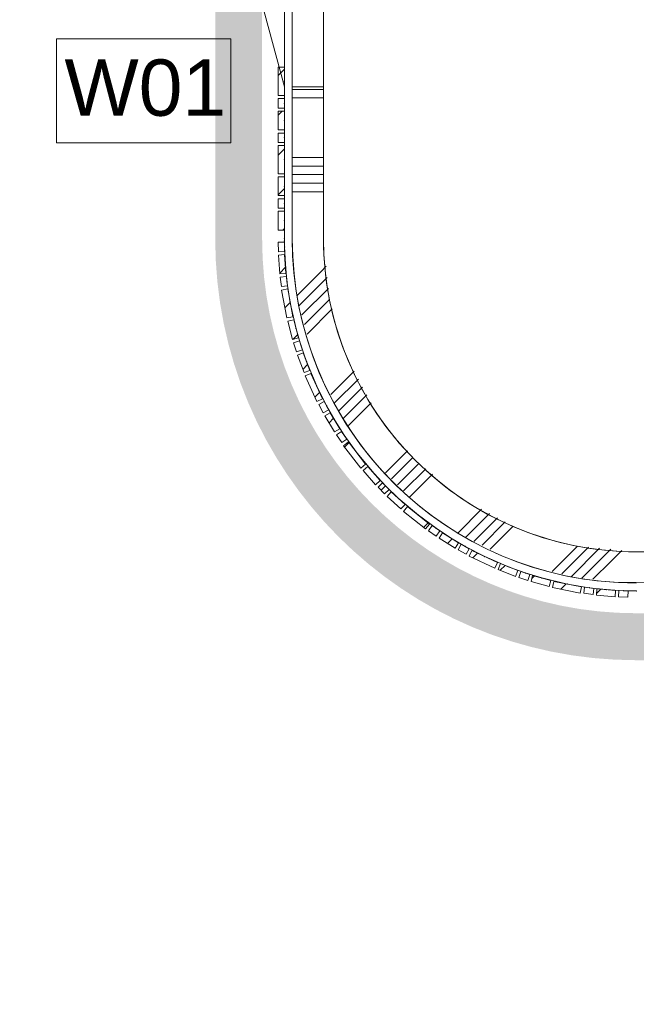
# Model space of a CAD drawing. Header units: millimetres. Extents: x -850 to 154668, y -80343 to 71019.
# Tile 58 of 147: x 50539 to 52510, y 9704 to 12850. Entities that reach past the tile are written whole.
import ezdxf

# ---------------------------------------------------------------- set-up
doc = ezdxf.new("R2010")
doc.units = ezdxf.units.MM
doc.header["$MEASUREMENT"] = 0
doc.linetypes.add('B0703', pattern=[468.700004, 312.5, -156.200004])
for name, color, linetype in [('New_22 NC Binnenwanden', 7, 'Continuous'), ('New_22 NC Binnenwanden Deuren', 7, 'Continuous'), ('New_22 NC Binnenwanden Doorsnede-arcering', 7, 'Continuous'), ('New_Info Wandafwerking aanduiding', 7, 'Continuous'), ('New_Info Wandafwerking aanduiding Doorsnede-arcering', 7, 'Continuous'), ('New_Z Ruimtefuncties Zone omranding', 7, 'Continuous')]:
    doc.layers.add(name, color=color, linetype=linetype)
doc.styles.add('GENERATED_STYLE_1', font='arial.ttf')
pattern_1 = [(45, (0, 0), (-63.63961, 63.63961), [])]

# ---------------------------------------------------------------- blocks, each defined once
blk = doc.blocks.new('*X329')
at = {"layer": 'New_22 NC Binnenwanden Doorsnede-arcering', "color": 254, "linetype": 'Continuous', "lineweight": 0, "true_color": 0xe9ebeb}
for p, q in [((51410, 12627.4), (51510, 12627.4)), ((51410, 12600), (51510, 12600)), ((51410, 12409.7), (51510, 12409.7)), ((51410, 12382.3), (51510, 12382.3)), ((51410, 12354.9), (51510, 12354.9)), ((51410, 12327.4), (51510, 12327.4)), ((51410, 12300), (51510, 12300))]:
    blk.add_line(p, q, dxfattribs=at)
blk = doc.blocks.new('D1 zl1-b 22_3')
at = {"layer": 'New_22 NC Binnenwanden Deuren', "color": 1, "linetype": 'Continuous', "lineweight": 0}
for p, q in [((1025, 0), (4, 273.6)), ((-1025, 0), (-32, 0)), ((1025, 0), (-32, 0))]:
    blk.add_line(p, q, dxfattribs=at)
at = {"layer": 'New_22 NC Binnenwanden Deuren', "color": 9, "linetype": 'Continuous', "lineweight": 0}
for p, q in [((-32, -125), (-32, 0)), ((-1025, -25), (-32, -25)), ((-1025, -125), (-32, -125))]:
    blk.add_line(p, q, dxfattribs=at)
at = {"layer": 'New_22 NC Binnenwanden Deuren', "color": 7, "linetype": 'Continuous', "lineweight": 0}
for p, q in [((-1025, -25), (-1025, -125)), ((-1025, -25), (-1025, -125)), ((1025, -25), (1025, -125)), ((1025, -25), (1025, -125))]:
    blk.add_line(p, q, dxfattribs=at)
at = {"layer": 'New_22 NC Binnenwanden Deuren', "color": 1, "linetype": 'Continuous', "lineweight": 0}
blk.add_arc((1025, 0), 1057, 165, 180, dxfattribs=at)
blk = doc.blocks.new('Wall_77_1', base_point=(51510, 18350))
at = {"layer": 'New_22 NC Binnenwanden', "color": 8, "linetype": 'Continuous', "lineweight": 0, "true_color": 0x778488}
blk.add_line((51410, 12635), (51510, 12635), dxfattribs=at)
at = {"layer": 'New_22 NC Binnenwanden', "color": 8, "linetype": 'Continuous', "lineweight": 0, "true_color": 0x778488, "flags": 128}
for points in [[(51410, 12635), (51410, 12150)], [(51510, 12150), (51510, 12635)]]:
    blk.add_lwpolyline(points, dxfattribs=at)
at = {"layer": 'New_22 NC Binnenwanden', "color": 8, "lineweight": 0, "true_color": 0x778488}
blk.add_blockref('*X329', (0, 0), dxfattribs=at)
at = {"layer": 'New_22 NC Binnenwanden Deuren', "color": 1, "linetype": 'Continuous', "lineweight": 0, "xscale": -1, "zscale": 1000, "rotation": 90.00000051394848}
blk.add_blockref('D1 zl1-b 22_3', (51385, 13660), dxfattribs=at)
blk = doc.blocks.new('*X365')
at = {"layer": 'New_22 NC Binnenwanden Doorsnede-arcering', "color": 254, "linetype": 'Continuous', "lineweight": 0, "true_color": 0xe9ebeb}
for p, q in [((51518.7, 12062.1), (51503.1, 12046.6)), ((51503.1, 12046.6), (51425.8, 11969.3)), ((51522.1, 12026.8), (51432.6, 11937.2)), ((51525.6, 11991.5), (51440.8, 11906.6)), ((51529.1, 11956.1), (51449, 11876)), ((51537.9, 11926.2), (51457.2, 11845.4)), ((51607.7, 11726.9), (51533, 11652.2)), ((51621.3, 11701.6), (51545.4, 11625.8)), ((51634.8, 11676.3), (51557.8, 11599.4)), ((51648.3, 11651.1), (51573.8, 11576.6)), ((51661.8, 11625.8), (51589.8, 11553.8)), ((51778.2, 11473.1), (51707.7, 11402.6)), ((51795.6, 11451.8), (51727.1, 11383.2)), ((51815.4, 11432.7), (51746.5, 11363.8)), ((51836.7, 11415.2), (51765.9, 11344.4)), ((51858, 11397.7), (51785.3, 11325)), ((52015.4, 11286), (51940.5, 11211.1)), ((52040.6, 11272.5), (51963.8, 11195.6)), ((52065.9, 11259), (51990.3, 11183.3)), ((52091.2, 11245.5), (52016.7, 11171)), ((52116.5, 11231.9), (52043.2, 11158.6)), ((52322.2, 11168.5), (52241.2, 11087.6)), ((52357.5, 11165.1), (52271.8, 11079.4)), ((52390.4, 11159.2), (52302.4, 11071.2)), ((52409.8, 11139.8), (52335.3, 11065.3)), ((52392.8, 11161.6), (52390.4, 11159.2)), ((52428.1, 11158.1), (52409.8, 11139.8)), ((52463.4, 11154.6), (52429.2, 11120.4)), ((52429.2, 11120.4), (52371, 11062.2))]:
    blk.add_line(p, q, dxfattribs=at)
blk = doc.blocks.new('Wall_87_1', base_point=(51510, 12150))
at = {"layer": 'New_22 NC Binnenwanden', "color": 8, "linetype": 'Continuous', "lineweight": 0, "true_color": 0x778488}
for radius in [1100, 1000]:
    blk.add_arc((52510, 12150), radius, 180, 270, dxfattribs=at)
at = {"layer": 'New_22 NC Binnenwanden', "color": 8, "lineweight": 0, "true_color": 0x778488}
blk.add_blockref('*X365', (0, 0), dxfattribs=at)
blk = doc.blocks.new('Curtain Wall_22_1')
at = {"layer": 'New_22 NC Binnenwanden Doorsnede-arcering', "linetype": 'Continuous', "lineweight": 0, "true_color": 0x000000}
h = blk.add_hatch(dxfattribs=at)
h.set_pattern_fill('310_Naaldhout__01__0001', color=18, style=0, pattern_type=2)
h.set_pattern_definition(pattern_1)
h.paths.add_polyline_path([(51365.7, 12108.7), (51385.7, 12109.3), (51384.9, 12139.3), (51364.9, 12138.7)])
h = blk.add_hatch(dxfattribs=at)
h.set_pattern_fill('310_Naaldhout__01__0001', color=18, style=0, pattern_type=2)
h.set_pattern_definition(pattern_1)
h.paths.add_polyline_path([(51370.1, 12038), (51390, 12039.4), (51385.7, 12099.3), (51365.8, 12097.9)])
h = blk.add_hatch(dxfattribs=at)
h.set_pattern_fill('310_Naaldhout__01__0001', color=18, style=0, pattern_type=2)
h.set_pattern_definition(pattern_1)
h.paths.add_polyline_path([(51375.2, 11997.3), (51395, 11999.7), (51391.3, 12029.5), (51371.5, 12027)])
h = blk.add_hatch(dxfattribs=at)
h.set_pattern_fill('310_Naaldhout__01__0001', color=18, style=0, pattern_type=2)
h.set_pattern_definition(pattern_1)
h.paths.add_polyline_path([(51392.4, 11897.5), (51412.1, 11901.2), (51395.4, 11989.6), (51375.8, 11985.9)])
h = blk.add_hatch(dxfattribs=at)
h.set_pattern_fill('310_Naaldhout__01__0001', color=18, style=0, pattern_type=2)
h.set_pattern_definition(pattern_1)
h.paths.add_polyline_path([(51410.5, 11828.4), (51429.8, 11833.4), (51414.9, 11891.5), (51395.5, 11886.6)])
h = blk.add_hatch(dxfattribs=at)
h.set_pattern_fill('310_Naaldhout__01__0001', color=18, style=0, pattern_type=2)
h.set_pattern_definition(pattern_1)
h.paths.add_polyline_path([(51423.2, 11789.3), (51442.3, 11795.4), (51433.2, 11824), (51414.1, 11817.9)])
h = blk.add_hatch(dxfattribs=at)
h.set_pattern_fill('310_Naaldhout__01__0001', color=18, style=0, pattern_type=2)
h.set_pattern_definition(pattern_1)
h.paths.add_polyline_path([(51447.6, 11722.5), (51466.3, 11729.6), (51445, 11785.7), (51426.3, 11778.6)])
h = blk.add_hatch(dxfattribs=at)
h.set_pattern_fill('310_Naaldhout__01__0001', color=18, style=0, pattern_type=2)
h.set_pattern_definition(pattern_1)
h.paths.add_polyline_path([(51488.8, 11629.9), (51507, 11638.3), (51469.6, 11720.1), (51451.4, 11711.8)])
h = blk.add_hatch(dxfattribs=at)
h.set_pattern_fill('310_Naaldhout__01__0001', color=18, style=0, pattern_type=2)
h.set_pattern_definition(pattern_1)
h.paths.add_polyline_path([(51509, 11593.9), (51526.6, 11603.3), (51512.5, 11629.8), (51494.8, 11620.4)])
h = blk.add_hatch(dxfattribs=at)
h.set_pattern_fill('310_Naaldhout__01__0001', color=18, style=0, pattern_type=2)
h.set_pattern_definition(pattern_1)
h.paths.add_polyline_path([(51545.2, 11532.8), (51562.3, 11543.1), (51531.3, 11594.5), (51514.2, 11584.1)])
h = blk.add_hatch(dxfattribs=at)
h.set_pattern_fill('310_Naaldhout__01__0001', color=18, style=0, pattern_type=2)
h.set_pattern_definition(pattern_1)
h.paths.add_polyline_path([(51568.2, 11498.8), (51584.8, 11510), (51567.9, 11534.8), (51551.4, 11523.6)])
h = blk.add_hatch(dxfattribs=at)
h.set_pattern_fill('310_Naaldhout__01__0001', color=18, style=0, pattern_type=2)
h.set_pattern_definition(pattern_1)
h.paths.add_polyline_path([(51628.9, 11417.7), (51644.7, 11429.9), (51589.7, 11501.2), (51573.9, 11488.9)])
h = blk.add_hatch(dxfattribs=at)
h.set_pattern_fill('310_Naaldhout__01__0001', color=18, style=0, pattern_type=2)
h.set_pattern_definition(pattern_1)
h.paths.add_polyline_path([(51676.3, 11364.4), (51691.3, 11377.6), (51651.6, 11422.6), (51636.6, 11409.4)])
h = blk.add_hatch(dxfattribs=at)
h.set_pattern_fill('310_Naaldhout__01__0001', color=18, style=0, pattern_type=2)
h.set_pattern_definition(pattern_1)
h.paths.add_polyline_path([(51705.4, 11335.3), (51719.6, 11349.3), (51698.5, 11370.7), (51684.3, 11356.6)])
h = blk.add_hatch(dxfattribs=at)
h.set_pattern_fill('310_Naaldhout__01__0001', color=18, style=0, pattern_type=2)
h.set_pattern_definition(pattern_1)
h.paths.add_polyline_path([(51757.4, 11286.8), (51770.9, 11301.6), (51726.4, 11342), (51713, 11327.1)])
h = blk.add_hatch(dxfattribs=at)
h.set_pattern_fill('310_Naaldhout__01__0001', color=18, style=0, pattern_type=2)
h.set_pattern_definition(pattern_1)
h.paths.add_polyline_path([(51836.2, 11223), (51848.6, 11238.7), (51778.1, 11294.7), (51765.7, 11279)])
h = blk.add_hatch(dxfattribs=at)
h.set_pattern_fill('310_Naaldhout__01__0001', color=18, style=0, pattern_type=2)
h.set_pattern_definition(pattern_1)
h.paths.add_polyline_path([(51870.5, 11200.1), (51881.9, 11216.5), (51857.3, 11233.6), (51845.9, 11217.2)])
h = blk.add_hatch(dxfattribs=at)
h.set_pattern_fill('310_Naaldhout__01__0001', color=18, style=0, pattern_type=2)
h.set_pattern_definition(pattern_1)
h.paths.add_polyline_path([(51930.5, 11162), (51941.1, 11179), (51890.1, 11210.7), (51879.6, 11193.7)])
h = blk.add_hatch(dxfattribs=at)
h.set_pattern_fill('310_Naaldhout__01__0001', color=18, style=0, pattern_type=2)
h.set_pattern_definition(pattern_1)
h.paths.add_polyline_path([(51966.5, 11142.2), (51976.1, 11159.7), (51949.9, 11174.2), (51940.2, 11156.7)])
h = blk.add_hatch(dxfattribs=at)
h.set_pattern_fill('310_Naaldhout__01__0001', color=18, style=0, pattern_type=2)
h.set_pattern_definition(pattern_1)
h.paths.add_polyline_path([(52057.3, 11097.5), (52065.9, 11115.6), (51984.5, 11154.1), (51976, 11136)])
h = blk.add_hatch(dxfattribs=at)
h.set_pattern_fill('310_Naaldhout__01__0001', color=18, style=0, pattern_type=2)
h.set_pattern_definition(pattern_1)
h.paths.add_polyline_path([(52123.8, 11071.5), (52131.1, 11090.1), (52075.3, 11112.2), (52068, 11093.6)])
h = blk.add_hatch(dxfattribs=at)
h.set_pattern_fill('310_Naaldhout__01__0001', color=18, style=0, pattern_type=2)
h.set_pattern_definition(pattern_1)
h.paths.add_polyline_path([(52162.9, 11058.8), (52169.2, 11077.8), (52140.7, 11087.3), (52134.4, 11068.3)])
h = blk.add_hatch(dxfattribs=at)
h.set_pattern_fill('310_Naaldhout__01__0001', color=18, style=0, pattern_type=2)
h.set_pattern_definition(pattern_1)
h.paths.add_polyline_path([(52231.3, 11039.3), (52236.5, 11058.6), (52178.6, 11074.3), (52173.4, 11055)])
h = blk.add_hatch(dxfattribs=at)
h.set_pattern_fill('310_Naaldhout__01__0001', color=18, style=0, pattern_type=2)
h.set_pattern_definition(pattern_1)
h.paths.add_polyline_path([(52330.4, 11018.2), (52334.4, 11037.8), (52246.2, 11055.6), (52242.2, 11036)])
h = blk.add_hatch(dxfattribs=at)
h.set_pattern_fill('310_Naaldhout__01__0001', color=18, style=0, pattern_type=2)
h.set_pattern_definition(pattern_1)
h.paths.add_polyline_path([(52371.5, 11013.3), (52374.2, 11033.1), (52344.5, 11037.2), (52341.7, 11017.4)])
h = blk.add_hatch(dxfattribs=at)
h.set_pattern_fill('310_Naaldhout__01__0001', color=18, style=0, pattern_type=2)
h.set_pattern_definition(pattern_1)
h.paths.add_polyline_path([(52442.2, 11006.6), (52443.9, 11026.6), (52384.1, 11031.7), (52382.4, 11011.8)])
h = blk.add_hatch(dxfattribs=at)
h.set_pattern_fill('310_Naaldhout__01__0001', color=18, style=0, pattern_type=2)
h.set_pattern_definition(pattern_1)
h.paths.add_polyline_path([(52483.1, 11005.2), (52483.9, 11025.2), (52453.9, 11026.4), (52453.1, 11006.4)])
at = {"layer": 'New_22 NC Binnenwanden', "color": 9, "linetype": 'B0703', "lineweight": 0}
for p, q in [((51385, 12150), (51385.3, 12124.3)), ((51385.3, 12124.3), (51387.9, 12069.4)), ((51387.9, 12069.4), (51393.2, 12014.6)), ((51393.2, 12014.6), (51403.8, 11945.4)), ((51403.8, 11945.4), (51422.4, 11862.5)), ((51422.4, 11862.5), (51437.7, 11809.7)), ((51437.7, 11809.7), (51455.6, 11757.7)), ((51455.6, 11757.7), (51488.3, 11679.2)), ((51488.3, 11679.2), (51519.5, 11616.6)), ((51519.5, 11616.6), (51546.8, 11568.8)), ((51546.8, 11568.8), (51576.4, 11522.4)), ((51576.4, 11522.4), (51617.2, 11465.5)), ((51617.2, 11465.5), (51671.4, 11400.1)), ((51671.4, 11400.1), (51709.1, 11360)), ((51709.1, 11360), (51748.6, 11321.8)), ((51748.6, 11321.8), (51813.4, 11266.7)), ((51813.4, 11266.7), (51869.6, 11225.1)), ((51869.6, 11225.1), (51915.6, 11194.9)), ((51915.6, 11194.9), (51963, 11167)), ((51963, 11167), (52025.2, 11134.9)), ((52025.2, 11134.9), (52103.2, 11101.1)), ((52103.2, 11101.1), (52155, 11082.5)), ((52155, 11082.5), (52207.6, 11066.4)), ((52207.6, 11066.4), (52290.3, 11046.7)), ((52290.3, 11046.7), (52359.3, 11035.2)), ((52359.3, 11035.2), (52414, 11029.1)), ((52414, 11029.1), (52468.9, 11025.8)), ((52468.9, 11025.8), (52510, 11025))]:
    blk.add_line(p, q, dxfattribs=at)
at = {"layer": 'New_22 NC Binnenwanden', "color": 1, "linetype": 'Continuous', "lineweight": 0}
for p, q in [((51385.3, 12124.3), (51385, 12150)), ((51387.9, 12069.4), (51385.3, 12124.3)), ((51393.2, 12014.6), (51387.9, 12069.4)), ((51403.8, 11945.4), (51393.2, 12014.6)), ((51422.4, 11862.5), (51403.8, 11945.4)), ((51437.7, 11809.7), (51422.4, 11862.5)), ((51455.6, 11757.7), (51437.7, 11809.7)), ((51488.3, 11679.2), (51455.6, 11757.7)), ((51519.5, 11616.6), (51488.3, 11679.2)), ((51546.8, 11568.8), (51519.5, 11616.6)), ((51576.4, 11522.4), (51546.8, 11568.8)), ((51617.2, 11465.5), (51576.4, 11522.4)), ((51671.4, 11400.1), (51617.2, 11465.5)), ((51709.1, 11360), (51671.4, 11400.1)), ((51748.6, 11321.8), (51709.1, 11360)), ((51813.4, 11266.7), (51748.6, 11321.8)), ((51869.6, 11225.1), (51813.4, 11266.7)), ((51915.6, 11194.9), (51869.6, 11225.1)), ((51963, 11167), (51915.6, 11194.9)), ((52025.2, 11134.9), (51963, 11167)), ((52103.2, 11101.1), (52025.2, 11134.9)), ((52155, 11082.5), (52103.2, 11101.1)), ((52207.6, 11066.4), (52155, 11082.5)), ((52290.3, 11046.7), (52207.6, 11066.4)), ((52359.3, 11035.2), (52290.3, 11046.7)), ((52414, 11029.1), (52359.3, 11035.2)), ((52468.9, 11025.8), (52414, 11029.1)), ((52510, 11025), (52468.9, 11025.8))]:
    blk.add_line(p, q, dxfattribs=at)
at = {"layer": 'New_22 NC Binnenwanden', "color": 7, "linetype": 'Continuous', "lineweight": 0}
for p, q in [((51384.9, 12139.3), (51364.9, 12138.7)), ((51364.9, 12138.7), (51365.7, 12108.7)), ((51384.9, 12139.3), (51385.7, 12109.3)), ((51385.7, 12109.3), (51365.7, 12108.7)), ((51385.7, 12099.3), (51365.8, 12097.9)), ((51365.8, 12097.9), (51370.1, 12038)), ((51385.7, 12099.3), (51390, 12039.4)), ((51390, 12039.4), (51370.1, 12038)), ((51391.3, 12029.5), (51371.5, 12027)), ((51371.5, 12027), (51375.2, 11997.3)), ((51391.3, 12029.5), (51395, 11999.7)), ((51395, 11999.7), (51375.2, 11997.3)), ((51395.4, 11989.6), (51375.8, 11985.9)), ((51375.8, 11985.9), (51392.4, 11897.5)), ((51395.4, 11989.6), (51412.1, 11901.2)), ((51412.1, 11901.2), (51392.4, 11897.5)), ((51414.9, 11891.5), (51395.5, 11886.6)), ((51414.9, 11891.5), (51429.8, 11833.4)), ((51395.5, 11886.6), (51410.5, 11828.4)), ((51429.8, 11833.4), (51410.5, 11828.4)), ((51433.2, 11824), (51414.1, 11817.9)), ((51414.1, 11817.9), (51423.2, 11789.3)), ((51433.2, 11824), (51442.3, 11795.4)), ((51442.3, 11795.4), (51423.2, 11789.3)), ((51445, 11785.7), (51426.3, 11778.6)), ((51426.3, 11778.6), (51447.6, 11722.5)), ((51445, 11785.7), (51466.3, 11729.6)), ((51466.3, 11729.6), (51447.6, 11722.5)), ((51469.6, 11720.1), (51451.4, 11711.8)), ((51451.4, 11711.8), (51488.8, 11629.9)), ((51469.6, 11720.1), (51507, 11638.3)), ((51507, 11638.3), (51488.8, 11629.9)), ((51512.5, 11629.8), (51494.8, 11620.4)), ((51494.8, 11620.4), (51509, 11593.9)), ((51512.5, 11629.8), (51526.6, 11603.3)), ((51526.6, 11603.3), (51509, 11593.9)), ((51531.3, 11594.5), (51514.2, 11584.1)), ((51514.2, 11584.1), (51545.2, 11532.8)), ((51531.3, 11594.5), (51562.3, 11543.1)), ((51562.3, 11543.1), (51545.2, 11532.8)), ((51567.9, 11534.8), (51551.4, 11523.6)), ((51551.4, 11523.6), (51568.2, 11498.8)), ((51567.9, 11534.8), (51584.8, 11510)), ((51584.8, 11510), (51568.2, 11498.8)), ((51589.7, 11501.2), (51573.9, 11488.9)), ((51573.9, 11488.9), (51628.9, 11417.7)), ((51589.7, 11501.2), (51644.7, 11429.9)), ((51644.7, 11429.9), (51628.9, 11417.7)), ((51651.6, 11422.6), (51636.6, 11409.4)), ((51651.6, 11422.6), (51691.3, 11377.6)), ((51636.6, 11409.4), (51676.3, 11364.4)), ((51691.3, 11377.6), (51676.3, 11364.4)), ((51698.5, 11370.7), (51684.3, 11356.6)), ((51684.3, 11356.6), (51705.4, 11335.3)), ((51698.5, 11370.7), (51719.6, 11349.3)), ((51719.6, 11349.3), (51705.4, 11335.3)), ((51726.4, 11342), (51713, 11327.1)), ((51713, 11327.1), (51757.4, 11286.8)), ((51726.4, 11342), (51770.9, 11301.6)), ((51770.9, 11301.6), (51757.4, 11286.8)), ((51778.1, 11294.7), (51765.7, 11279)), ((51778.1, 11294.7), (51848.6, 11238.7)), ((51765.7, 11279), (51836.2, 11223)), ((51848.6, 11238.7), (51836.2, 11223)), ((51857.3, 11233.6), (51845.9, 11217.2)), ((51857.3, 11233.6), (51881.9, 11216.5)), ((51845.9, 11217.2), (51870.5, 11200.1)), ((51881.9, 11216.5), (51870.5, 11200.1)), ((51890.1, 11210.7), (51879.6, 11193.7)), ((51890.1, 11210.7), (51941.1, 11179)), ((51879.6, 11193.7), (51930.5, 11162)), ((51941.1, 11179), (51930.5, 11162)), ((51949.9, 11174.2), (51940.2, 11156.7)), ((51949.9, 11174.2), (51976.1, 11159.7)), ((51940.2, 11156.7), (51966.5, 11142.2)), ((51976.1, 11159.7), (51966.5, 11142.2)), ((51984.5, 11154.1), (51976, 11136)), ((51976, 11136), (52057.3, 11097.5)), ((51984.5, 11154.1), (52065.9, 11115.6)), ((52065.9, 11115.6), (52057.3, 11097.5)), ((52075.3, 11112.2), (52068, 11093.6)), ((52075.3, 11112.2), (52131.1, 11090.1)), ((52068, 11093.6), (52123.8, 11071.5)), ((52131.1, 11090.1), (52123.8, 11071.5)), ((52140.7, 11087.3), (52134.4, 11068.3)), ((52140.7, 11087.3), (52169.2, 11077.8)), ((52169.2, 11077.8), (52162.9, 11058.8)), ((52178.6, 11074.3), (52173.4, 11055)), ((52178.6, 11074.3), (52236.5, 11058.6)), ((52134.4, 11068.3), (52162.9, 11058.8)), ((52173.4, 11055), (52231.3, 11039.3)), ((52236.5, 11058.6), (52231.3, 11039.3)), ((52246.2, 11055.6), (52242.2, 11036)), ((52246.2, 11055.6), (52334.4, 11037.8)), ((52242.2, 11036), (52330.4, 11018.2)), ((52334.4, 11037.8), (52330.4, 11018.2)), ((52344.5, 11037.2), (52341.7, 11017.4)), ((52341.7, 11017.4), (52371.5, 11013.3)), ((52344.5, 11037.2), (52374.2, 11033.1)), ((52374.2, 11033.1), (52371.5, 11013.3)), ((52384.1, 11031.7), (52382.4, 11011.8)), ((52382.4, 11011.8), (52442.2, 11006.6)), ((52384.1, 11031.7), (52443.9, 11026.6)), ((52443.9, 11026.6), (52442.2, 11006.6)), ((52453.9, 11026.4), (52453.1, 11006.4)), ((52453.9, 11026.4), (52483.9, 11025.2)), ((52483.9, 11025.2), (52483.1, 11005.2)), ((52453.1, 11006.4), (52483.1, 11005.2))]:
    blk.add_line(p, q, dxfattribs=at)
at = {"layer": 'New_22 NC Binnenwanden', "color": 9, "linetype": 'B0703', "lineweight": 0}
for p in [(51385, 12150), (51385.3, 12124.3), (51387.9, 12069.4), (51393.2, 12014.6), (51403.8, 11945.4), (51422.4, 11862.5), (51437.7, 11809.7), (51455.6, 11757.7), (51488.3, 11679.2), (51519.5, 11616.6), (51546.8, 11568.8), (51576.4, 11522.4), (51617.2, 11465.5), (51671.4, 11400.1), (51709.1, 11360), (51748.6, 11321.8), (51813.4, 11266.7), (51869.6, 11225.1), (51915.6, 11194.9), (51963, 11167), (52025.2, 11134.9), (52103.2, 11101.1), (52155, 11082.5), (52207.6, 11066.4), (52290.3, 11046.7), (52359.3, 11035.2), (52414, 11029.1), (52468.9, 11025.8), (52510, 11025)]:
    blk.add_point(p, dxfattribs=at)
at = {"layer": 'New_22 NC Binnenwanden', "color": 1, "linetype": 'Continuous', "lineweight": 0}
for p in [(51385, 12150), (51385, 12150), (51385.3, 12124.3), (51385.3, 12124.3), (51387.9, 12069.4), (51387.9, 12069.4), (51393.2, 12014.6), (51393.2, 12014.6), (51403.8, 11945.4), (51403.8, 11945.4), (51422.4, 11862.5), (51422.4, 11862.5), (51437.7, 11809.7), (51437.7, 11809.7), (51455.6, 11757.7), (51455.6, 11757.7), (51488.3, 11679.2), (51488.3, 11679.2), (51519.5, 11616.6), (51519.5, 11616.6), (51546.8, 11568.8), (51546.8, 11568.8), (51576.4, 11522.4), (51576.4, 11522.4), (51617.2, 11465.5), (51617.2, 11465.5), (51671.4, 11400.1), (51671.4, 11400.1), (51709.1, 11360), (51709.1, 11360), (51748.6, 11321.8), (51748.6, 11321.8), (51813.4, 11266.7), (51813.4, 11266.7), (51869.6, 11225.1), (51869.6, 11225.1), (51915.6, 11194.9), (51915.6, 11194.9), (51963, 11167), (51963, 11167), (52025.2, 11134.9), (52025.2, 11134.9), (52103.2, 11101.1), (52103.2, 11101.1), (52155, 11082.5), (52155, 11082.5), (52207.6, 11066.4), (52207.6, 11066.4), (52290.3, 11046.7), (52290.3, 11046.7), (52359.3, 11035.2), (52359.3, 11035.2), (52414, 11029.1), (52414, 11029.1), (52468.9, 11025.8), (52468.9, 11025.8), (52510, 11025), (52510, 11025)]:
    blk.add_point(p, dxfattribs=at)
blk = doc.blocks.new('Curtain Wall_23_1')
at = {"layer": 'New_22 NC Binnenwanden Doorsnede-arcering', "linetype": 'Continuous', "lineweight": 0, "true_color": 0x000000}
h = blk.add_hatch(dxfattribs=at)
h.set_pattern_fill('310_Naaldhout__01__0001', color=18, style=0, pattern_type=2)
h.set_pattern_definition(pattern_1)
h.paths.add_polyline_path([(51365, 12607.8), (51385, 12607.8), (51385, 12697.8), (51365, 12697.8)])
h = blk.add_hatch(dxfattribs=at)
h.set_pattern_fill('310_Naaldhout__01__0001', color=18, style=0, pattern_type=2)
h.set_pattern_definition(pattern_1)
h.paths.add_polyline_path([(51365, 12567.8), (51385, 12567.8), (51385, 12597.8), (51365, 12597.8)])
h = blk.add_hatch(dxfattribs=at)
h.set_pattern_fill('310_Naaldhout__01__0001', color=18, style=0, pattern_type=2)
h.set_pattern_definition(pattern_1)
h.paths.add_polyline_path([(51365, 12497.8), (51385, 12497.8), (51385, 12557.8), (51365, 12557.8)])
h = blk.add_hatch(dxfattribs=at)
h.set_pattern_fill('310_Naaldhout__01__0001', color=18, style=0, pattern_type=2)
h.set_pattern_definition(pattern_1)
h.paths.add_polyline_path([(51365, 12457.8), (51385, 12457.8), (51385, 12487.8), (51365, 12487.8)])
h = blk.add_hatch(dxfattribs=at)
h.set_pattern_fill('310_Naaldhout__01__0001', color=18, style=0, pattern_type=2)
h.set_pattern_definition(pattern_1)
h.paths.add_polyline_path([(51365, 12357.8), (51385, 12357.8), (51385, 12447.8), (51365, 12447.8)])
h = blk.add_hatch(dxfattribs=at)
h.set_pattern_fill('310_Naaldhout__01__0001', color=18, style=0, pattern_type=2)
h.set_pattern_definition(pattern_1)
h.paths.add_polyline_path([(51365, 12287.8), (51385, 12287.8), (51385, 12347.8), (51365, 12347.8)])
h = blk.add_hatch(dxfattribs=at)
h.set_pattern_fill('310_Naaldhout__01__0001', color=18, style=0, pattern_type=2)
h.set_pattern_definition(pattern_1)
h.paths.add_polyline_path([(51365, 12247.8), (51385, 12247.8), (51385, 12277.8), (51365, 12277.8)])
h = blk.add_hatch(dxfattribs=at)
h.set_pattern_fill('310_Naaldhout__01__0001', color=18, style=0, pattern_type=2)
h.set_pattern_definition(pattern_1)
h.paths.add_polyline_path([(51365, 12177.8), (51385, 12177.8), (51385, 12237.8), (51365, 12237.8)])
at = {"layer": 'New_22 NC Binnenwanden', "color": 7, "linetype": 'Continuous', "lineweight": 0}
for p, q in [((51385, 12697.8), (51365, 12697.8)), ((51365, 12697.8), (51365, 12607.8)), ((51385, 12697.8), (51385, 12607.8)), ((51385, 12607.8), (51365, 12607.8)), ((51365, 12597.8), (51365, 12567.8)), ((51385, 12597.8), (51365, 12597.8)), ((51385, 12597.8), (51385, 12567.8)), ((51385, 12567.8), (51365, 12567.8)), ((51365, 12557.8), (51365, 12497.8)), ((51385, 12557.8), (51365, 12557.8)), ((51385, 12557.8), (51385, 12497.8)), ((51385, 12497.8), (51365, 12497.8)), ((51365, 12487.8), (51365, 12457.8)), ((51385, 12487.8), (51365, 12487.8)), ((51385, 12457.8), (51365, 12457.8)), ((51385, 12487.8), (51385, 12457.8)), ((51365, 12447.8), (51365, 12357.8)), ((51385, 12447.8), (51365, 12447.8)), ((51385, 12447.8), (51385, 12357.8)), ((51385, 12357.8), (51365, 12357.8)), ((51365, 12347.8), (51365, 12287.8)), ((51385, 12347.8), (51365, 12347.8)), ((51385, 12347.8), (51385, 12287.8)), ((51385, 12287.8), (51365, 12287.8)), ((51365, 12277.8), (51365, 12247.8)), ((51385, 12277.8), (51365, 12277.8)), ((51385, 12277.8), (51385, 12247.8)), ((51385, 12247.8), (51365, 12247.8)), ((51365, 12237.8), (51365, 12177.8)), ((51385, 12237.8), (51365, 12237.8)), ((51385, 12237.8), (51385, 12177.8)), ((51385, 12177.8), (51365, 12177.8))]:
    blk.add_line(p, q, dxfattribs=at)
at = {"layer": 'New_22 NC Binnenwanden', "color": 9, "linetype": 'B0703', "lineweight": 0}
for p, q in [((51385, 12697.8), (51385, 12652.8)), ((51385, 12697.8), (51385, 12697.8)), ((51385, 12652.8), (51385, 12582.8)), ((51385, 12582.8), (51385, 12527.8)), ((51385, 12527.8), (51385, 12472.8)), ((51385, 12472.8), (51385, 12402.8)), ((51385, 12402.8), (51385, 12317.8)), ((51385, 12317.8), (51385, 12262.8)), ((51385, 12262.8), (51385, 12207.8)), ((51385, 12207.8), (51385, 12142.6)), ((51385, 12142.6), (51385, 12142.6))]:
    blk.add_line(p, q, dxfattribs=at)
at = {"layer": 'New_22 NC Binnenwanden', "color": 1, "linetype": 'Continuous', "lineweight": 0}
for p, q in [((51385, 12697.8), (51385, 12697.8)), ((51385, 12697.8), (51385, 12697.8)), ((51385, 12652.8), (51385, 12697.8)), ((51385, 12582.8), (51385, 12652.8)), ((51385, 12527.8), (51385, 12582.8)), ((51385, 12472.8), (51385, 12527.8)), ((51385, 12402.8), (51385, 12472.8)), ((51385, 12317.8), (51385, 12402.8)), ((51385, 12262.8), (51385, 12317.8)), ((51385, 12207.8), (51385, 12262.8)), ((51385, 12142.6), (51385, 12207.8)), ((51385, 12142.6), (51385, 12142.6))]:
    blk.add_line(p, q, dxfattribs=at)
at = {"layer": 'New_22 NC Binnenwanden', "color": 9, "linetype": 'B0703', "lineweight": 0}
for p in [(51385, 12652.8), (51385, 12582.8), (51385, 12527.8), (51385, 12472.8), (51385, 12402.8), (51385, 12317.8), (51385, 12262.8), (51385, 12207.8)]:
    blk.add_point(p, dxfattribs=at)
at = {"layer": 'New_22 NC Binnenwanden', "color": 1, "linetype": 'Continuous', "lineweight": 0}
for p in [(51385, 12652.8), (51385, 12652.8), (51385, 12582.8), (51385, 12582.8), (51385, 12527.8), (51385, 12527.8), (51385, 12472.8), (51385, 12472.8), (51385, 12402.8), (51385, 12402.8), (51385, 12317.8), (51385, 12317.8), (51385, 12262.8), (51385, 12262.8), (51385, 12207.8), (51385, 12207.8), (51385, 12142.6)]:
    blk.add_point(p, dxfattribs=at)
blk = doc.blocks.new('Wall_774_1', base_point=(51313.5, 18350.1))
at = {"layer": 'New_Info Wandafwerking aanduiding Doorsnede-arcering', "linetype": 'Continuous', "lineweight": 0, "true_color": 0x99a3a6}
blk.add_hatch(color=253, dxfattribs=at).paths.add_polyline_path([(51163.5, 18350.2), (51163.7, 12150), (51313.7, 12150), (51313.5, 18350.1)])
blk = doc.blocks.new('Wall_775_1', base_point=(51313.7, 12150))
at = {"layer": 'New_Info Wandafwerking aanduiding Doorsnede-arcering', "linetype": 'Continuous', "lineweight": 0, "true_color": 0x99a3a6}
blk.add_hatch(color=253, dxfattribs=at).paths.add_polyline_path([(51163.7, 12150, 0.414212), (52510, 10803.7), (52510, 10953.7, -0.414213), (51313.7, 12150)])
blk = doc.blocks.new('Wall_776_1', base_point=(52510, 10953.7))
at = {"layer": 'New_Info Wandafwerking aanduiding Doorsnede-arcering', "linetype": 'Continuous', "lineweight": 0, "true_color": 0x99a3a6}
blk.add_hatch(color=253, dxfattribs=at).paths.add_polyline_path([(52510, 10803.7), (60810, 10803.7), (60810, 10953.7), (52510, 10953.7)])

msp = doc.modelspace()

# ---------------------------------------------------------------- linework, layer by layer
at = {"layer": 'New_Info Wandafwerking aanduiding', "color": 9, "linetype": 'Continuous', "lineweight": 0, "flags": 128}
msp.add_lwpolyline([(50656.8, 12789.1), (51213.7, 12789.1), (51213.7, 12456.3), (50656.8, 12456.3)], close=True, dxfattribs=at)
at = {"layer": 'New_Z Ruimtefuncties Zone omranding', "color": 41, "linetype": 'Continuous', "lineweight": 0, "true_color": 0xffeeaa, "flags": 128}
msp.add_lwpolyline([(74268, 9950), (60820.8, 9950), (60820.8, 11050), (52437.4, 11052.5, -0.395), (51410, 12150), (51410, 12450), (51410, 18350, -0.414214), (52510, 19450), (52860, 19450), (52860, 21400), (51760, 21400), (51310.1, 21400), (51310.1, 26210), (49735, 26210), (49610, 26210), (49610, 14150), (49410, 14150, -0.414214), (50410, 13150), (50410, 11250, -0.414214), (49410, 9950), (44275, 9950), (44275, 8950), (44410, 8950), (66960, 8950)], format="xyb", dxfattribs=at)
at = {"layer": 'New_Z Ruimtefuncties Zone omranding', "color": 211, "linetype": 'Continuous', "lineweight": 0, "true_color": 0xffaaff, "flags": 128}
msp.add_lwpolyline([(51510, 18350), (51510, 12150, 0.414214), (52510, 11150), (60760, 11150, 0.414214), (61760, 12150), (61760, 18350, 0.414214), (60760, 19350), (52510, 19350, 0.414214)], format="xyb", close=True, dxfattribs=at)

# ---------------------------------------------------------------- block references
at = {"layer": 'New_22 NC Binnenwanden', "color": 8, "lineweight": 0, "true_color": 0x778488}
for name, p in [('Wall_77_1', (51510, 18350)), ('Wall_87_1', (51510, 12150))]:
    msp.add_blockref(name, p, dxfattribs=at)
at = {"layer": 'New_22 NC Binnenwanden', "linetype": 'Continuous', "lineweight": 0}
for name in ['Curtain Wall_23_1', 'Curtain Wall_22_1']:
    msp.add_blockref(name, (0, 0), dxfattribs=at)
at = {"layer": 'New_Info Wandafwerking aanduiding', "color": 1, "lineweight": 0}
for name, p in [('Wall_774_1', (51313.5, 18350.1)), ('Wall_775_1', (51313.7, 12150)), ('Wall_776_1', (52510, 10953.7))]:
    msp.add_blockref(name, p, dxfattribs=at)

# ---------------------------------------------------------------- texts
at = {"layer": 'New_Info Wandafwerking aanduiding', "color": 2, "linetype": 'Continuous', "lineweight": 0, "insert": (50681.8, 12723), "char_height": 180, "attachment_point": 1, "style": 'GENERATED_STYLE_1'}
msp.add_mtext('\\A1;{\\pql;\\fArial|b0|i0|c0|p38;W01}', dxfattribs=at)

doc.saveas('drawing.dxf')
